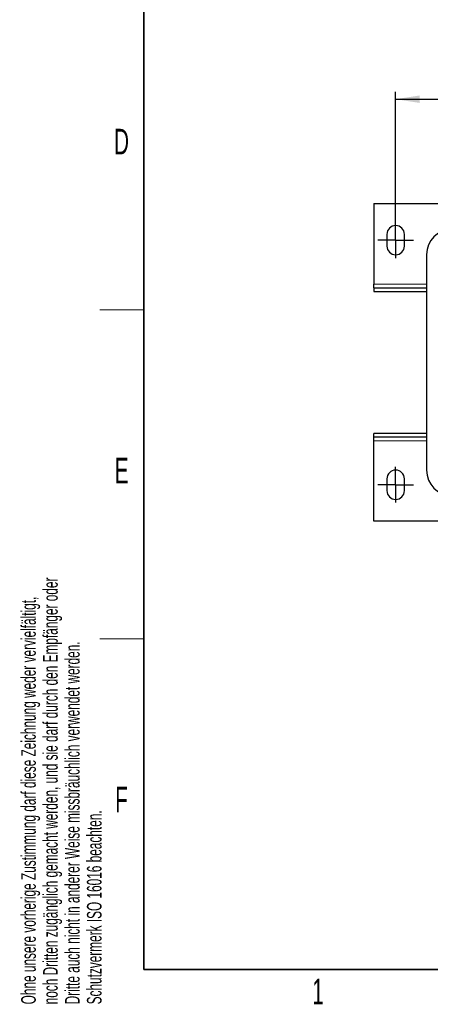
# Model space of a CAD drawing. Header units: millimetres. Extents: x 5 to 418, y 2 to 292.
# Tile 1 of 39: x 9 to 65, y 7 to 142. Entities that reach past the tile are written whole.
import ezdxf

# ---------------------------------------------------------------- set-up
doc = ezdxf.new("R2010")
doc.units = ezdxf.units.MM
doc.layers.add('SLD-0', color=7, linetype='Continuous')
doc.styles.add('SLDTEXTSTYLE0', font='TXT', dxfattribs={"width": 0.605})
doc.dimstyles.new('SLDDIMSTYLE0', dxfattribs={"dimtxt": 3.5, "dimasz": 3.302, "dimexe": 0, "dimexo": 0.0625, "dimgap": 0.875, "dimtad": 1, "dimlfac": 2, "dimrnd": 1e-09, "dimzin": 12, "dimdsep": 46, "dimtxsty": 'SLDTEXTSTYLE0', "dimsah": 1, "dimcen": 0.09, "dimadec": 0, "dimazin": 3, "dimtfac": 1, "dimtofl": 0, "dimtmove": 0, "dimatfit": 3, "dimfxl": 1, "dimfrac": 2, "dimtolj": 1, "dimtzin": 12, "dimarcsym": 0})

# ---------------------------------------------------------------- blocks, each defined once
blk = doc.blocks.new('SW_NOTE_0_2')
at = {"layer": 'SLD-0', "color": 0, "char_height": 2, "attachment_point": 1, "rotation": 90, "style": 'SLDTEXTSTYLE0'}
for s, insert in [('noch Dritten zugänglich gemacht werden, und sie darf durch den Empfänger oder', (0.42, 0)), ('Ohne unsere vorherige Zustimmung darf diese Zeichnung weder vervielfältigt,', (-2.58, 0)), ('Dritte auch nicht in anderer Weise missbräuchlich verwendet werden.', (3.42, 0)), ('Schutzvermerk ISO 16016 beachten.', (6.42, 0))]:
    blk.add_mtext(s, dxfattribs=dict(at, insert=insert))
blk = doc.blocks.new('_D_5')
at = {"layer": 'SLD-0'}
for p, q in [((60.47, 112.56), (60.47, 132.05)), ((143.47, 114.21), (143.47, 132.05)), ((60.47, 131.05), (143.47, 131.05))]:
    blk.add_line(p, q, dxfattribs=at)
for points in [[(60.47, 131.05), (63.77, 130.54), (63.77, 131.56)], [(143.47, 131.05), (140.17, 131.56), (140.17, 130.54)]]:
    blk.add_solid(points, dxfattribs=at)
at = {"layer": 'SLD-0', "insert": (97.96, 135.56), "char_height": 3.5, "attachment_point": 1, "style": 'SLDTEXTSTYLE0'}
blk.add_mtext('166', dxfattribs=at)
blk = doc.blocks.new('SW_CENTERMARKSYMBOL_0')
at = {"layer": 'SLD-0', "color": 0}
for p, q in [((0, 1.25), (0, 2.45)), ((-1.25, 0), (-2.45, 0)), ((0, 0), (-1.25, 0)), ((0, 0), (0, 1.25)), ((0, 0), (0, -1.25)), ((0, 0), (1.25, 0)), ((1.25, 0), (2.45, 0)), ((0, -1.25), (0, -2.45))]:
    blk.add_line(p, q, dxfattribs=at)
blk = doc.blocks.new('SW_CENTERMARKSYMBOL_7')
at = {"layer": 'SLD-0', "color": 0}
for p, q in [((0, 1.25), (0, 2.45)), ((-1.25, 0), (-2.45, 0)), ((0, 0), (-1.25, 0)), ((0, 0), (0, 1.25)), ((0, 0), (0, -1.25)), ((0, 0), (1.25, 0)), ((1.25, 0), (2.45, 0)), ((0, -1.25), (0, -2.45))]:
    blk.add_line(p, q, dxfattribs=at)

msp = doc.modelspace()

# ---------------------------------------------------------------- linework, layer by layer
at = {"color": 7, "linetype": 'Continuous', "lineweight": 25}
for p, q in [((57.472, 116.7631), (146.472, 116.7631)), ((57.472, 116.7631), (57.472, 105.7631)), ((59.272, 112.5631), (59.272, 110.9631)), ((61.672, 110.9631), (61.672, 112.5631)), ((64.722, 109.7881), (64.722, 80.2881)), ((57.472, 105.2631), (57.472, 105.7631)), ((57.472, 105.2631), (57.472, 104.7631)), ((57.472, 105.2631), (64.722, 105.2631)), ((57.472, 104.7631), (64.722, 104.7631)), ((57.472, 84.8131), (57.472, 85.3131)), ((64.722, 85.3131), (57.472, 85.3131)), ((64.722, 84.8131), (57.472, 84.8131)), ((57.472, 84.3131), (57.472, 84.8131)), ((57.472, 73.3131), (57.472, 84.3131)), ((59.272, 79.1131), (59.272, 77.5131)), ((61.672, 77.5131), (61.672, 79.1131)), ((85.097, 73.3131), (57.472, 73.3131))]:
    msp.add_line(p, q, dxfattribs=at)
at = {"color": 7, "linetype": 'Continuous', "lineweight": 18}
for p, q in [((57.472, 105.7631), (64.722, 105.7631)), ((64.722, 84.3131), (57.472, 84.3131))]:
    msp.add_line(p, q, dxfattribs=at)
at = {"color": 7, "linetype": 'Continuous', "lineweight": 25}
for centre, radius, start, end in [((60.472, 112.5631), 1.2, 0, 180), ((68.222, 109.7881), 3.5, 92.292443, 180), ((60.472, 110.9631), 1.2, 180, 0), ((60.472, 79.1131), 1.2, 0, 180), ((68.222, 80.2881), 3.5, 180, 267.707557), ((60.472, 77.5131), 1.2, 180, 0)]:
    msp.add_arc(centre, radius, start, end, dxfattribs=at)
at = {"layer": 'SLD-0', "lineweight": 35}
for p, q in [((26, 282.5), (26, 12)), ((26, 12), (408, 12))]:
    msp.add_line(p, q, dxfattribs=at)
at = {"layer": 'SLD-0', "lineweight": 18}
for p, q in [((20, 102.25), (26, 102.25)), ((20, 57.25), (26, 57.25))]:
    msp.add_line(p, q, dxfattribs=at)

# ---------------------------------------------------------------- block references
at = {"layer": 'SLD-0'}
for name, p in [('SW_CENTERMARKSYMBOL_0', (60.472, 111.7631)), ('SW_NOTE_0_2', (11.808, 7.2381)), ('SW_CENTERMARKSYMBOL_7', (60.472, 78.3131))]:
    msp.add_blockref(name, p, dxfattribs=at)

# ---------------------------------------------------------------- texts
at = {"layer": 'SLD-0', "char_height": 3.5, "attachment_point": 2, "style": 'SLDTEXTSTYLE0'}
for s, insert in [('D', (22.9597, 127.0011)), ('E', (22.9816, 82.0011)), ('F', (22.9536, 37.0011)), ('1', (49.8527, 10.743))]:
    msp.add_mtext(s, dxfattribs=dict(at, insert=insert))

# ---------------------------------------------------------------- dimensions: what is measured, and where the dimension line sits
at = {"layer": 'SLD-0'}
dim = msp.add_linear_dim(base=(143.472, 131.0494), p1=(60.472, 112.5631), p2=(143.472, 114.2131), dimstyle='SLDDIMSTYLE0', dxfattribs=at)
dim.commit()
dim.dimension.update_dxf_attribs({"geometry": '_D_5', "text_midpoint": (101.972, 131.0494), "dimtype": 160})

doc.saveas('drawing.dxf')
